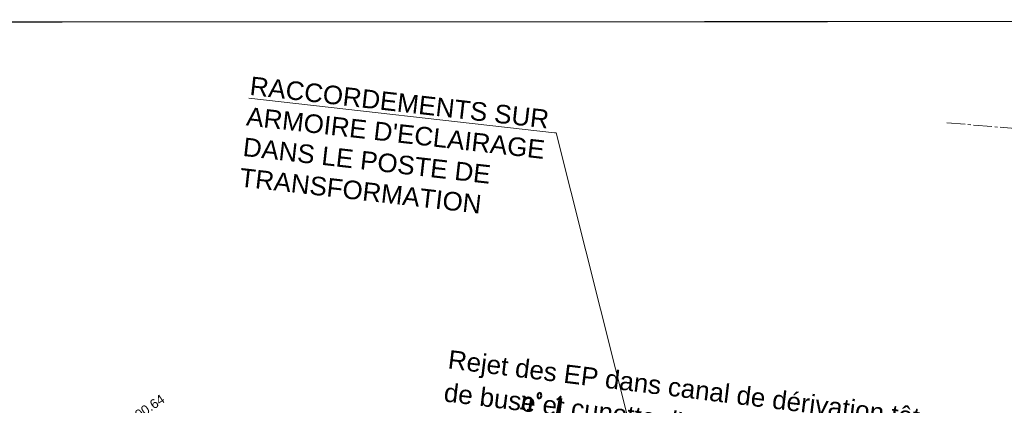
# Model space of a CAD drawing. Header units: millimetres. Extents: x -446952 to 537903, y -185749 to 168493.
# Tile 51 of 155: x -162685 to -56434, y 126877 to 168493. Entities that reach past the tile are written whole.
import ezdxf
from ezdxf.xclip import XClip

# ---------------------------------------------------------------- set-up
doc = ezdxf.new("R2010")
doc.units = ezdxf.units.MM
doc.header["$MEASUREMENT"] = 0
doc.header["$XCLIPFRAME"] = 0
doc.linetypes.add('Cadastre', pattern=[2900, 2000, -300, 300, -300])
doc.linetypes.add('Wipeout_Contour', pattern=[1000, 0, -1000])
for name, color, linetype in [('02 AF-17-0322 ZAE POMME- CHANTIER-2018-09-26_2_02-PAP-EP TEXTE POUR 2000°', 7, 'Continuous'), ('02 AF-17-0322 ZAE POMME- CHANTIER-2018-09-26_2_09-PAP ECLAIRAGE PROJET', 7, 'Continuous'), ('02 AF-17-0322 ZAE POMME- CHANTIER-2018-09-26_2_2D - Dessins placés - Géomètre.2D', 7, 'Continuous'), ('02 AF-17-0322 ZAE POMME- CHANTIER-2018-09-26_2_X-PAP-PL_PT_1_TN décapé', 7, 'Continuous'), ('02 AF-17-0322 ZAE POMME- CHANTIER-2018-09-26_2_X-PTS TOPO-TEXTE TOPOALT', 7, 'Continuous'), ('02 AF-17-0322 ZAE POMME- CHANTIER-2018-09-26_2_Y-FDP TOPO-CADASTRE', 7, 'Continuous'), ('02 AF-17-0322 ZAE POMME- CHANTIER-2018-09-26_2_Y-FDP TOPO-CADASTRE_NUMERO', 7, 'Continuous'), ('2D - Dessins placés - Géomètre.2D', 7, 'Continuous')]:
    doc.layers.add(name, color=color, linetype=linetype)
doc.styles.add('STYLE_GENERE_4', font='txt')
doc.styles.add('STYLE_GENERE_5', font='Complex.shx')

# ---------------------------------------------------------------- blocks, each defined once
blk = doc.blocks.new('Dessin_1_2', base_point=(-56559339, -2771872408))
at = {"color": 254, "linetype": 'Wipeout_Contour', "lineweight": 0, "ltscale": 2094265.569888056}
blk.add_wipeout([(-446952, -185749), (537903, -185749), (537903, 168493), (-446952, 168064)], dxfattribs=at).dxf.layer = '02 AF-17-0322 ZAE POMME- CHANTIER-2018-09-26_2_2D - Dessins placés - Géomètre.2D'
at = {"layer": '02 AF-17-0322 ZAE POMME- CHANTIER-2018-09-26_2_09-PAP ECLAIRAGE PROJET', "color": 5, "linetype": 'Continuous', "lineweight": 15}
for p, q in [((-104971, 156293), (-137947, 160020)), ((-104792, 156272), (-104971, 156293)), ((-81665, 64459), (-104792, 156272))]:
    blk.add_line(p, q, dxfattribs=at)
at = {"layer": '02 AF-17-0322 ZAE POMME- CHANTIER-2018-09-26_2_Y-FDP TOPO-CADASTRE', "color": 171, "linetype": 'Cadastre', "lineweight": 15, "flags": 128}
blk.add_lwpolyline([(-40432, 155494), (-62757, 157379)], dxfattribs=at)
at = {"layer": '02 AF-17-0322 ZAE POMME- CHANTIER-2018-09-26_2_02-PAP-EP TEXTE POUR 2000°', "color": 30, "linetype": 'Continuous', "lineweight": 15, "true_color": 0xff6600, "insert": (-116308, 132851), "char_height": 2000, "width": 55522.52, "attachment_point": 1, "rotation": 352.96421, "line_spacing_factor": 1.074518, "style": 'STYLE_GENERE_4'}
blk.add_mtext("\\A1;{\\pql;\\fArial|b0|i0|c0|p38;Rejet des EP dans canal de dérivation tête \\fArial|b0|i0|c0|p38;de buse et cunette d'accompagnement}", dxfattribs=at)
at = {"layer": '02 AF-17-0322 ZAE POMME- CHANTIER-2018-09-26_2_09-PAP ECLAIRAGE PROJET', "color": 5, "linetype": 'Continuous', "lineweight": 15, "insert": (-137705, 162374), "char_height": 2000, "width": 40470.44, "attachment_point": 1, "rotation": 353.55076, "line_spacing_factor": 0.994307, "style": 'STYLE_GENERE_4'}
blk.add_mtext("\\A1;{\\pql;\\fArial|b0|i0|c0|p38;RACCORDEMENTS SUR \\fArial|b0|i0|c0|p38;ARMOIRE D'ECLAIRAGE \\fArial|b0|i0|c0|p38;DANS LE POSTE DE \\fArial|b0|i0|c0|p38;TRANSFORMATION}", dxfattribs=at)
at = {"layer": '02 AF-17-0322 ZAE POMME- CHANTIER-2018-09-26_2_X-PTS TOPO-TEXTE TOPOALT', "color": 14, "linetype": 'Continuous', "lineweight": 15, "true_color": 0xa80f02, "insert": (-151017, 125700), "char_height": 1000, "attachment_point": 1, "rotation": 34.52707, "style": 'STYLE_GENERE_4'}
blk.add_mtext('\\A1;{\\pql;\\fArial|b0|i0|c0|p38;200.64}', dxfattribs=at)
at = {"layer": '02 AF-17-0322 ZAE POMME- CHANTIER-2018-09-26_2_Y-FDP TOPO-CADASTRE_NUMERO', "color": 171, "linetype": 'Continuous', "lineweight": 15, "insert": (-108797, 126578), "char_height": 2000, "attachment_point": 7, "rotation": 349.95168, "style": 'STYLE_GENERE_5'}
blk.add_mtext('\\A1;{\\W0.800000x;\\pql;\\FComplex.shx;n° 1}', dxfattribs=at)

msp = doc.modelspace()

# ---------------------------------------------------------------- linework, layer by layer
at = {"layer": '02 AF-17-0322 ZAE POMME- CHANTIER-2018-09-26_2_X-PAP-PL_PT_1_TN décapé', "color": 7, "linetype": 'Continuous', "lineweight": 40, "flags": 128}
msp.add_lwpolyline([(-446952, -185749), (537903, -185749), (537903, 168493), (-446952, 168064)], close=True, dxfattribs=at)

# ---------------------------------------------------------------- next in the draw order: block references
at = {"layer": '2D - Dessins placés - Géomètre.2D', "color": 7, "linetype": 'Continuous', "lineweight": 40}
ref = msp.add_blockref('Dessin_1_2', (-56559339, -2771872408), dxfattribs=at)
XClip(ref).set_block_clipping_path([(-446952.2139278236, -185748.9586169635), (537903.0822630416, -185748.9586169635), (537903.0822630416, 168492.6257651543), (-446952.2139278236, 168063.6339895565)])

doc.saveas('drawing.dxf')
